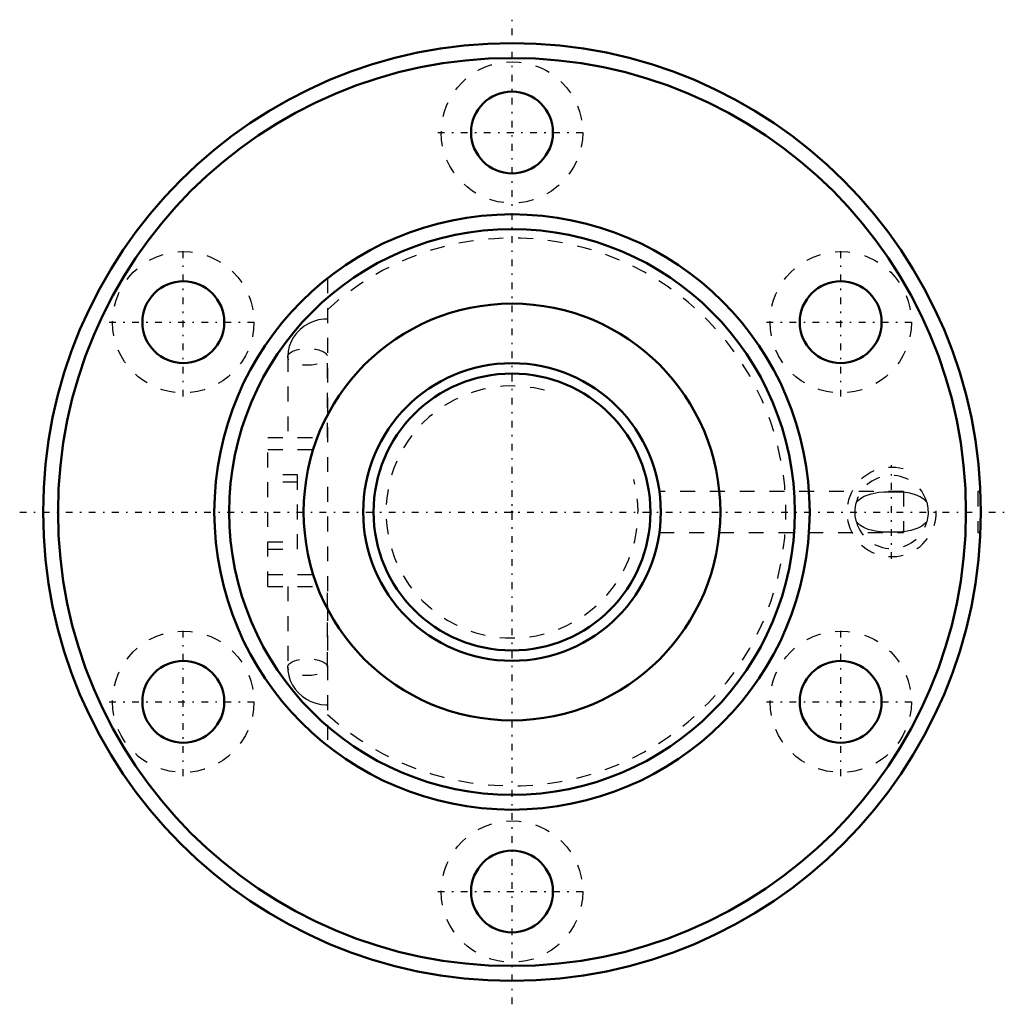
# Model space of a CAD drawing. Header units: millimetres. Extents: x -33.1 to 33.1, y -33.1 to 33.1.
import ezdxf

# ---------------------------------------------------------------- set-up
doc = ezdxf.new("R2010")
doc.units = ezdxf.units.MM
doc.linetypes.add('Center', pattern=[1.5, 0.45, -0.5, 0.05, -0.5])
doc.linetypes.add('Dashed', pattern=[2, 1, -1])
for name, color, linetype, lineweight in [('2d ConnectionPoints', 7, 'Continuous', 50), ('AM_0', 7, 'Continuous', 50), ('AM_5', 3, 'Continuous', 25), ('AM_7', 7, 'Center', 25), ('AM_9', 6, 'Dashed', 25)]:
    doc.layers.add(name, color=color, linetype=linetype, lineweight=lineweight)

# ---------------------------------------------------------------- blocks, each defined once
blk = doc.blocks.new('1_BNF_2004_5RR_Nut_0_in_BNF2004V_5RRG1_59LC0_000_rev_2')
at = {"layer": 'AM_0'}
for centre, radius in [((0, 0), 31.5), ((0, 0), 30.5), ((0, 25.5), 2.75), ((0, 0), 20), ((0, 0), 19), ((-22.084, 12.75), 2.75), ((22.084, 12.75), 2.75), ((0, 0), 14), ((-22.084, -12.75), 2.75), ((22.084, -12.75), 2.75), ((0, -25.5), 2.75)]:
    blk.add_circle(centre, radius, dxfattribs=at)
at = {"layer": 'AM_5', "linetype": 'Dashed'}
blk.add_arc((25.5, 0), 3, 75, 15, dxfattribs=at)
at = {"layer": 'AM_7'}
for p, q in [((0, -33.075), (0, 33.075)), ((-4.987, 25.5), (4.987, 25.5)), ((-22.084, 7.763), (-22.084, 17.738)), ((22.084, 7.763), (22.084, 17.738)), ((-27.071, 12.75), (-17.096, 12.75)), ((17.096, 12.75), (27.071, 12.75)), ((25.5, -3.15), (25.5, 3.15)), ((-33.075, 0), (33.075, 0)), ((-22.084, -17.738), (-22.084, -7.763)), ((22.084, -17.738), (22.084, -7.763)), ((-27.071, -12.75), (-17.096, -12.75)), ((17.096, -12.75), (27.071, -12.75)), ((-4.987, -25.5), (4.987, -25.5))]:
    blk.add_line(p, q, dxfattribs=at)
at = {"layer": 'AM_9'}
for p, q in [((-12.4, 15.692), (-12.4, -15.692)), ((-15.066, 10.423), (-15.066, 5)), ((-12.401, 5), (-12.401, 10.423)), ((-16.4, 5), (-12.4, 5)), ((-16.4, -5), (-16.4, 5)), ((-16.4, 4.2), (-12.4, 4.2)), ((-14.4, 2.5), (-16.4, 2.5)), ((-14.4, 2), (-16.4, 2)), ((-14.4, -2.5), (-14.4, 2.5)), ((26.3, 1.375), (9.907, 1.375)), ((26.3, 1.375), (26.3, -1.375)), ((31.47, 1.375), (31.3, 1.375)), ((31.3, 1.375), (31.3, -1.375)), ((9.905, -1.375), (26.3, -1.375)), ((31.3, -1.375), (31.471, -1.375)), ((-16.4, -2), (-14.4, -2)), ((-16.4, -2.5), (-14.4, -2.5)), ((-16.4, -4.2), (-12.4, -4.2)), ((-16.4, -5), (-12.4, -5)), ((-15.066, -5), (-15.066, -10.423)), ((-12.401, -10.423), (-12.401, -5))]:
    blk.add_line(p, q, dxfattribs=at)
for points in [[(-12.4, 12.963), (-12.646, 12.953), (-12.994, 12.9), (-13.332, 12.803), (-13.656, 12.664), (-13.957, 12.486), (-14.231, 12.27), (-14.472, 12.022), (-14.677, 11.745), (-14.84, 11.446), (-14.961, 11.13), (-15.036, 10.803), (-15.065, 10.489), (-15.066, 10.423)], [(23.135, 0.671), (23.186, 0.724), (23.413, 0.91), (23.669, 1.058), (24.138, 1.229), (24.654, 1.324), (24.97, 1.351), (25.306, 1.362), (25.644, 1.363), (25.99, 1.353), (26.3, 1.329)], [(27.865, 0.671), (27.712, 0.817), (27.427, 1.009), (27.109, 1.152), (26.718, 1.264), (26.3, 1.329)], [(23.135, -0.671), (23.058, -0.28), (23.046, 0.145), (23.1, 0.534), (23.135, 0.671)], [(27.865, 0.671), (27.942, 0.28), (27.954, -0.145), (27.9, -0.534), (27.865, -0.671)], [(26.3, -1.329), (26.211, -1.338), (25.902, -1.357), (25.574, -1.364), (25.249, -1.361), (24.922, -1.348), (24.417, -1.29), (23.932, -1.166), (23.645, -1.046), (23.372, -0.882), (23.135, -0.671)], [(27.865, -0.671), (27.842, -0.696), (27.78, -0.757), (27.53, -0.948), (27.256, -1.093), (26.794, -1.247), (26.3, -1.329)], [(-15.066, -10.423), (-15.052, -10.681), (-14.994, -11.008), (-14.893, -11.323), (-14.75, -11.623), (-14.568, -11.903), (-14.349, -12.157), (-14.098, -12.382), (-13.817, -12.575), (-13.512, -12.732), (-13.187, -12.85), (-12.847, -12.927), (-12.498, -12.962), (-12.4, -12.963)]]:
    blk.add_lwpolyline(points, dxfattribs=at)
for centre in [(0, 25.5), (-22.084, 12.75), (22.084, 12.75), (-22.084, -12.75), (22.084, -12.75), (0, -25.5)]:
    blk.add_circle(centre, 4.75, dxfattribs=at)
for centre, radius, start, end in [((0, 0), 18.4, 227.6302, 132.3698), ((25.5, 0), 2.458, 15.84566, 164.15434), ((25.5, 0), 2.458, 195.84566, 344.15434)]:
    blk.add_arc(centre, radius, start, end, dxfattribs=at)
for centre in [(-13.733, 10.423), (-13.733, -10.423)]:
    blk.add_ellipse(centre, major_axis=(-1.332, 0), ratio=0.422618, dxfattribs=at)
blk = doc.blocks.new('2_BNF_2004_5RR000_Shaft_0_in_BNF2004V_5RRG1_59LC0_000_rev_2')
at = {"layer": 'AM_0'}
for radius in [10, 9.3]:
    blk.add_circle((0, 0), radius, dxfattribs=at)
at = {"layer": 'AM_5', "linetype": 'Dashed'}
blk.add_arc((0, 0), 8.467, 75, 15, dxfattribs=at)

msp = doc.modelspace()

# ---------------------------------------------------------------- linework, layer by layer
at = {"layer": '2d ConnectionPoints'}
msp.add_point((0, 0), dxfattribs=at)
msp.add_point((0, 0), dxfattribs=at)

# ---------------------------------------------------------------- block references
for name in ['1_BNF_2004_5RR_Nut_0_in_BNF2004V_5RRG1_59LC0_000_rev_2', '2_BNF_2004_5RR000_Shaft_0_in_BNF2004V_5RRG1_59LC0_000_rev_2']:
    msp.add_blockref(name, (0, 0))

doc.saveas('drawing.dxf')
